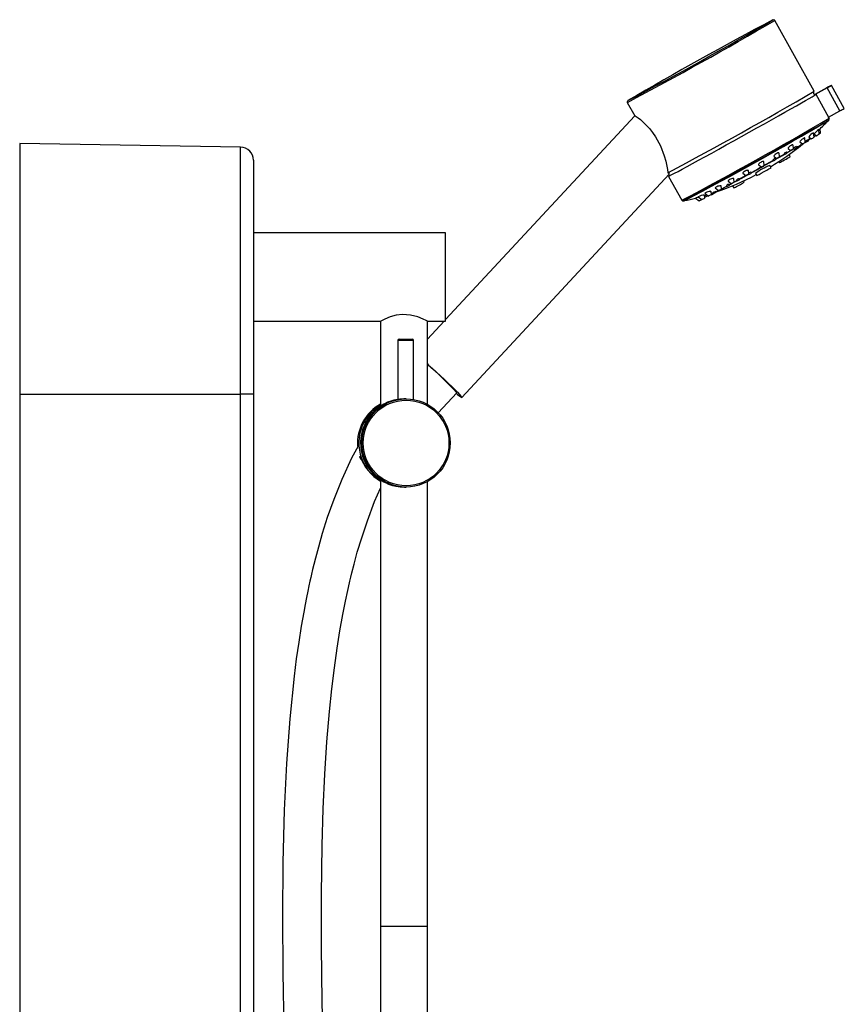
# Model space of a CAD drawing. Header units: millimetres. Extents: x 258.5 to 258.82, y 332.18 to 333.7.
# Tile 5 of 5: x 258.5 to 258.82, y 333.32 to 333.7. Entities that reach past the tile are written whole.
import ezdxf

# ---------------------------------------------------------------- set-up
doc = ezdxf.new("R2010")
doc.units = ezdxf.units.MM
doc.layers.add('SANINDUSA', color=3, linetype='Continuous')

msp = doc.modelspace()

# ---------------------------------------------------------------- linework, layer by layer
at = {"layer": 'SANINDUSA', "linetype": 'Continuous'}
for p, q in [((258.7898670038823, 333.6950621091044), (258.7898614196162, 333.6950661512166)), ((258.8057474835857, 333.6675606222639), (258.7905467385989, 333.6948705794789)), ((258.8105660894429, 333.6688325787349), (258.8059427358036, 333.6662568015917)), ((258.810738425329, 333.6688882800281), (258.8061150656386, 333.6663125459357)), ((258.8156733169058, 333.6600221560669), (258.810738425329, 333.6688882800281)), ((258.8173346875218, 333.6609669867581), (258.8123997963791, 333.6698330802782)), ((258.7339481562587, 333.6639461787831), (258.7339791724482, 333.663942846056)), ((258.8063908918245, 333.6663948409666), (258.8112954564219, 333.6575832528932)), ((258.7337859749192, 333.6632628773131), (258.733751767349, 333.663258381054)), ((258.733751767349, 333.663258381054), (258.7366292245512, 333.6580887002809)), ((258.7366451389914, 333.6581058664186), (258.6637899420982, 333.5796038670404)), ((258.8112954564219, 333.6575832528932), (258.8156733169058, 333.6600221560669)), ((258.8115231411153, 333.6571839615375), (258.811299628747, 333.6575855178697)), ((258.8077166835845, 333.6510487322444), (258.8075238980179, 333.6528104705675)), ((258.8082032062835, 333.6513880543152), (258.8080114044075, 333.6531407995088)), ((258.8023095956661, 333.6479181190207), (258.802127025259, 333.6495865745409)), ((258.8033027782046, 333.6483521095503), (258.8030741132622, 333.6487629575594)), ((258.803692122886, 333.6486236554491), (258.8034694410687, 333.6490236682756)), ((258.8036892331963, 333.6499704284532), (258.8046062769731, 333.6492528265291)), ((258.8057064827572, 333.6498652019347), (258.8055172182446, 333.6515948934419)), ((258.8056301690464, 333.6505626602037), (258.8060326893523, 333.6502476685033)), ((258.8057180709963, 333.6511393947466), (258.8066164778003, 333.6504363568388)), ((258.5848772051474, 333.6460149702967), (258.4997899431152, 333.64750017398)), ((258.4997899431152, 333.64750017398), (258.4997899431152, 333.5509292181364)), ((258.5848772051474, 333.5509292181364), (258.5848772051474, 333.6460149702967)), ((258.7956613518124, 333.6455071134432), (258.7966573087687, 333.6447277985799)), ((258.7977575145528, 333.6453401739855), (258.7975827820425, 333.646936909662)), ((258.7978485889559, 333.6455407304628), (258.7979851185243, 333.6452954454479)), ((258.7989757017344, 333.6458468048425), (258.7987598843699, 333.646234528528)), ((258.8002579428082, 333.6480503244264), (258.801209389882, 333.6473057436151)), ((258.8005750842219, 333.6470843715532), (258.8007035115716, 333.6468536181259)), ((258.8016940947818, 333.6474049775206), (258.8016242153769, 333.647530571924)), ((258.8022627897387, 333.6478895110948), (258.8023121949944, 333.6478007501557)), ((258.7902095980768, 333.6425168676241), (258.7912602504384, 333.6416946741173)), ((258.7910138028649, 333.6413564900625), (258.7908214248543, 333.64170207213)), ((258.7923604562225, 333.6423070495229), (258.7921946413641, 333.6438224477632)), ((258.7941949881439, 333.6434970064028), (258.7943422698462, 333.6432324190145)), ((258.7953328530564, 333.6437837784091), (258.7951277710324, 333.6441521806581)), ((258.7965317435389, 333.6424060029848), (258.7960734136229, 333.6432293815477)), ((258.5897899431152, 333.6410157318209), (258.5897899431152, 333.5509292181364)), ((258.7842734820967, 333.6392836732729), (258.7853860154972, 333.6384130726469)), ((258.7851485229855, 333.6384912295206), (258.7853223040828, 333.6381789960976)), ((258.7863128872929, 333.6387303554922), (258.7862307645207, 333.6388778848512)), ((258.7864862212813, 333.6390254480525), (258.7863297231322, 333.6404556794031)), ((258.7891077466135, 333.6381050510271), (258.7886291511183, 333.6389649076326)), ((258.7898632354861, 333.6410925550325), (258.7900232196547, 333.6408051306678)), ((258.7921555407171, 333.640553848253), (258.7923940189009, 333.6401254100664)), ((258.670071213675, 333.5496209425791), (258.7499394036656, 333.6356794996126)), ((258.7495976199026, 333.6347923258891), (258.7547281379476, 333.625571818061)), ((258.7749127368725, 333.6326130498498), (258.7747731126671, 333.6338890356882)), ((258.7770510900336, 333.6335987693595), (258.7768996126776, 333.6338709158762)), ((258.7782557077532, 333.6360293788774), (258.7794349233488, 333.6351066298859)), ((258.7805351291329, 333.6357190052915), (258.7803875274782, 333.637067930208)), ((258.7804761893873, 333.6356833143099), (258.780559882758, 333.6355329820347)), ((258.7815504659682, 333.6360843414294), (258.7813858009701, 333.6363801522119)), ((258.7831898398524, 333.6359225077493), (258.7836628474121, 333.6350727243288)), ((258.7675937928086, 333.6303305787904), (258.7689019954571, 333.6293068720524)), ((258.7700022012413, 333.629919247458), (258.769869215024, 333.6311345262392)), ((258.7700291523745, 333.6297640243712), (258.7699611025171, 333.6298862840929)), ((258.7719181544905, 333.6312737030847), (258.7721308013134, 333.6308916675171)), ((258.7725664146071, 333.6329757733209), (258.7738125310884, 333.6320006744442)), ((258.7731213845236, 333.6314430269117), (258.7729813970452, 333.6316945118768)), ((258.7743365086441, 333.6311865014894), (258.7748221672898, 333.6303140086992)), ((258.7758594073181, 333.6334086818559), (258.7760605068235, 333.6330474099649)), ((258.7787721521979, 333.6325337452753), (258.7785078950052, 333.6330085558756)), ((258.76001050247, 333.6264192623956), (258.7614134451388, 333.6253214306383)), ((258.7610913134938, 333.6269390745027), (258.7624837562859, 333.6258494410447)), ((258.76358396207, 333.6264618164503), (258.7634592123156, 333.627601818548)), ((258.7635076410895, 333.6271592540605), (258.7639101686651, 333.6268442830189)), ((258.7636780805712, 333.6282729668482), (258.7650379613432, 333.6272088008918)), ((258.7661381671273, 333.6278211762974), (258.766010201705, 333.6289906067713)), ((258.7660886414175, 333.6277910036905), (258.7661380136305, 333.6277022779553)), ((258.7667669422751, 333.6285337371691), (258.766994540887, 333.6281248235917)), ((258.7679851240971, 333.6286761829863), (258.7678600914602, 333.6289007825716)), ((258.7679532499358, 333.6287937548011), (258.7679736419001, 333.6287964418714)), ((258.7689674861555, 333.6293403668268), (258.7690385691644, 333.6292126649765)), ((258.7553011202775, 333.6253300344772), (258.7552823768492, 333.6253248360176)), ((258.7557313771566, 333.6254208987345), (258.7557132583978, 333.6254158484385)), ((258.6637899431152, 333.6130149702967), (258.5897899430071, 333.613014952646)), ((258.6637899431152, 333.5790149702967), (258.6637899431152, 333.6130149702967)), ((258.5897899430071, 333.57901497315), (258.6387899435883, 333.57901497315)), ((258.6387899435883, 333.57901497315), (258.6387899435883, 333.546468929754)), ((258.6632434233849, 333.57901497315), (258.6567899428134, 333.5720613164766)), ((258.6567899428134, 333.5469812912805), (258.6567899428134, 333.57901497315)), ((258.6567899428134, 333.57901497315), (258.6637899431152, 333.5790149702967)), ((258.6454191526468, 333.5715940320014), (258.6454191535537, 333.5488336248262)), ((258.6514191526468, 333.5715940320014), (258.6454196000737, 333.5715940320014)), ((258.6459195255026, 333.5720940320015), (258.6509191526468, 333.5720940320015)), ((258.6514191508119, 333.5488557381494), (258.6514191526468, 333.5715940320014)), ((258.4997899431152, 333.5509292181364), (258.5848772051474, 333.5509292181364)), ((258.4997899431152, 333.5509292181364), (258.4997899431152, 332.3109292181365)), ((258.5848772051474, 332.3109292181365), (258.5848772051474, 333.5509292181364)), ((258.5897899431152, 333.5509292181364), (258.5848772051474, 333.5509292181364)), ((258.5897899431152, 333.5509292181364), (258.5897899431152, 332.3109292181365)), ((258.6609970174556, 333.5437066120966), (258.66814499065, 333.5514085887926)), ((258.6483679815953, 333.5490940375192), (258.6480910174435, 333.5490940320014)), ((258.6485832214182, 333.5490940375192), (258.6484708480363, 333.5490940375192)), ((258.6380942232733, 333.5460466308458), (258.6380035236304, 333.545993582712)), ((258.6380035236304, 333.545993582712), (258.6380136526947, 333.5460030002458)), ((258.6381830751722, 333.5460986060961), (258.6380942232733, 333.5460466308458)), ((258.6380948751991, 333.5460454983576), (258.638096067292, 333.5460454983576)), ((258.6306760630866, 333.5269398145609), (258.631107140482, 333.525741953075)), ((258.6387899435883, 333.5176419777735), (258.6381258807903, 333.5180893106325)), ((258.6387899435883, 333.5177131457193), (258.6387899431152, 333.3460149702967)), ((258.6567899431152, 333.3460149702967), (258.6567899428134, 333.5172068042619)), ((258.6479519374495, 333.5150940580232), (258.648086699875, 333.5150940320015)), ((258.6480910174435, 333.5150940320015), (258.6485832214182, 333.5150940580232)), ((258.6387899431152, 333.3460149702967), (258.6387899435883, 333.1130149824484)), ((258.6387899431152, 333.3460149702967), (258.6567899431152, 333.3460149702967)), ((258.6387899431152, 333.3460149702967), (258.6567899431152, 333.3460149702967)), ((258.6567899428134, 333.1130149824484), (258.6567899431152, 333.3460149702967))]:
    msp.add_line(p, q, dxfattribs=at)
at = {"layer": 'SANINDUSA', "linetype": 'Continuous', "flags": 128}
for points in [[(258.8107384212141, 333.6688882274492), (258.8113998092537, 333.669258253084), (258.8119473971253, 333.6695677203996), (258.8122977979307, 333.6697694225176), (258.8123976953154, 333.6698328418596), (258.8122318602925, 333.669748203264), (258.811825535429, 333.6695283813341), (258.8112405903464, 333.6692068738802), (258.8105660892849, 333.668832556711)], [(258.7495976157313, 333.6347923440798), (258.7495974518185, 333.6347917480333), (258.7497435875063, 333.634838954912), (258.7501974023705, 333.6350577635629), (258.7509539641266, 333.6354458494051), (258.7520050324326, 333.6359988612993), (258.7533391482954, 333.6367108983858), (258.7549417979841, 333.6375741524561), (258.756795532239, 333.6385792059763), (258.7588801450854, 333.6397150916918), (258.7611729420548, 333.6409695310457), (258.7636489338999, 333.6423287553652), (258.7662811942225, 333.6437779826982), (258.769041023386, 333.645301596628), (258.7718983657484, 333.6468827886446), (258.7748221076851, 333.6485043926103), (258.7777804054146, 333.6501487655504), (258.7807410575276, 333.6517980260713), (258.7836717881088, 333.6534341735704), (258.7865407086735, 333.6550393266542), (258.7893165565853, 333.6565961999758), (258.7919690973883, 333.6580877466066), (258.794469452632, 333.6594976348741), (258.7967903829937, 333.66081048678), (258.7989066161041, 333.6620122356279), (258.8007950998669, 333.6630895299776), (258.8024352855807, 333.6640308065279), (258.8038092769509, 333.6648256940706), (258.804902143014, 333.6654657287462), (258.8057019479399, 333.665943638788), (258.8062000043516, 333.6662545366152), (258.8063908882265, 333.666394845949)], [(258.8061150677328, 333.6663125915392), (258.8061172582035, 333.6663187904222), (258.8061126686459, 333.6663212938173), (258.806111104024, 333.6663212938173)], [(258.7366576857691, 333.6580941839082), (258.7368082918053, 333.6580665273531), (258.7372383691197, 333.6578180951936), (258.7379337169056, 333.6573357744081), (258.7388239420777, 333.6566418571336), (258.7399126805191, 333.655694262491), (258.7410734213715, 333.6545584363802), (258.7423215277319, 333.6531691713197), (258.7434801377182, 333.6516878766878), (258.7446091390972, 333.6500168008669), (258.7464956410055, 333.6464969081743), (258.7479747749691, 333.6426526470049), (258.7485577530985, 333.6406442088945), (258.7489975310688, 333.6387748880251), (258.7492520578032, 333.6374294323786), (258.7494150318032, 333.6363148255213), (258.749433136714, 333.636157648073)], [(258.8021143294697, 333.6495852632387), (258.802091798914, 333.6496268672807), (258.8019552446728, 333.6495920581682), (258.8017376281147, 333.6494745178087), (258.801465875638, 333.6492916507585), (258.8011655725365, 333.6490614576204), (258.8008631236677, 333.6488037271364), (258.8005891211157, 333.6485431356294), (258.8003780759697, 333.6483102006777), (258.8002618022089, 333.6481374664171), (258.8002583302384, 333.6480508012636)], [(258.8030671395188, 333.6487590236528), (258.8030652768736, 333.6487616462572), (258.8030139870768, 333.6487262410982), (258.8029215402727, 333.648654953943), (258.8027972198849, 333.6485549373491), (258.8026531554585, 333.6484359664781), (258.8025045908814, 333.6483103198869), (258.8023691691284, 333.6481931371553), (258.8022875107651, 333.6481199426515)], [(258.7979179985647, 333.6454160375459), (258.7966189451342, 333.6446774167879), (258.7952628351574, 333.6439095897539)], [(258.7975719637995, 333.6469358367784), (258.7975375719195, 333.6469923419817), (258.7973830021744, 333.6469738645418), (258.797143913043, 333.6468720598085), (258.7968532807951, 333.6467044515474), (258.7965415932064, 333.6464910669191), (258.7962363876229, 333.6462512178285), (258.7959660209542, 333.6460062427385), (258.7957615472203, 333.6457818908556), (258.7956530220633, 333.6456071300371), (258.7956601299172, 333.6455081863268), (258.7956620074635, 333.6455079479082)], [(258.7989313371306, 333.6459264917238), (258.7997673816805, 333.6464077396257), (258.8006621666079, 333.646927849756)], [(258.8016347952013, 333.6475114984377), (258.8017516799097, 333.6475880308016), (258.8018114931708, 333.6476338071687)], [(258.7908147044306, 333.641698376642), (258.7907985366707, 333.6417147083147), (258.7907198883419, 333.6417026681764), (258.7905983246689, 333.6416554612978), (258.7904496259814, 333.6415798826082), (258.7902909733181, 333.6414852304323), (258.7901386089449, 333.6413813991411), (258.790007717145, 333.6412789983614), (258.7899123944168, 333.6411883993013), (258.789864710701, 333.6411204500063), (258.78986970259, 333.6410961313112)], [(258.7921854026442, 333.6438214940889), (258.7921426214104, 333.6438886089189), (258.7919745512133, 333.6438852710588), (258.7917158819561, 333.6438000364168), (258.7914046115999, 333.6436487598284), (258.7910776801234, 333.6434525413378), (258.790765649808, 333.6432314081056), (258.7904957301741, 333.6430050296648), (258.7902955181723, 333.6427946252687), (258.7901922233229, 333.6426246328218), (258.7902060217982, 333.642519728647), (258.7902112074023, 333.642518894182)], [(258.7942756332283, 333.6433521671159), (258.7928719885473, 333.6425614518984), (258.7909454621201, 333.6414792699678)], [(258.7951209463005, 333.6441484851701), (258.795106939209, 333.6441621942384), (258.7950331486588, 333.6441444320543), (258.794918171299, 333.6440906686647), (258.7947763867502, 333.6440082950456), (258.7946231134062, 333.6439064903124), (258.7944736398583, 333.6437957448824), (258.7943433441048, 333.643686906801), (258.7942472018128, 333.6435922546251), (258.7941979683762, 333.643523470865), (258.7942013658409, 333.6435005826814)], [(258.7852551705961, 333.6382996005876), (258.7839753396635, 333.6375875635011), (258.781688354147, 333.6363178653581), (258.7814836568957, 333.6362043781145)], [(258.7863196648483, 333.6404546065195), (258.7862793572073, 333.6405246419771), (258.7861082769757, 333.6405365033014), (258.7858376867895, 333.6404706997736), (258.785507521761, 333.6403388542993), (258.7851617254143, 333.6401614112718), (258.7848366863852, 333.6399597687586), (258.7845605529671, 333.6397530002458), (258.7843580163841, 333.639559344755), (258.784252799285, 333.639398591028), (258.7842643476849, 333.639291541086), (258.7842770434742, 333.6392882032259)], [(258.7851867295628, 333.638569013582), (258.7851546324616, 333.6385303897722), (258.7851518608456, 333.6384930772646)], [(258.7899565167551, 333.6409249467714), (258.7885551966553, 333.6401408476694), (258.7862779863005, 333.6388694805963), (258.7862455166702, 333.638851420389)], [(258.7499141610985, 333.635702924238), (258.7499513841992, 333.6357546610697), (258.7498586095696, 333.6360988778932), (258.7497694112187, 333.6361760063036), (258.7496146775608, 333.636213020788), (258.7495390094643, 333.6362015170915), (258.7494440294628, 333.6361636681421), (258.749433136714, 333.636157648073)], [(258.7747612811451, 333.633887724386), (258.774731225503, 333.6339436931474), (258.7745676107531, 333.6339643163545), (258.7742917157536, 333.6339246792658), (258.7739362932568, 333.6338275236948), (258.7735511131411, 333.6336866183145), (258.7731876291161, 333.6335225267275), (258.7728850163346, 333.6333553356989), (258.7726682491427, 333.6332012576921), (258.7725543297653, 333.6330734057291), (258.7725565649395, 333.6329843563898), (258.77256991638, 333.6329802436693)], [(258.7768926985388, 333.6338671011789), (258.7768859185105, 333.633880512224), (258.7768141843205, 333.6338815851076), (258.7766911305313, 333.6338545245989), (258.7765310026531, 333.6338021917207), (258.7763541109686, 333.6337311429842), (258.7761823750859, 333.6336505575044), (258.7760348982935, 333.6335699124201), (258.7759261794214, 333.6334975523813), (258.7758665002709, 333.6334405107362), (258.7758632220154, 333.6334108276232)], [(258.7804919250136, 333.6356550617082), (258.7794578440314, 333.635083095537), (258.7773236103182, 333.6339052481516), (258.7769844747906, 333.6337184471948)], [(258.7803768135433, 333.6370667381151), (258.7803401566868, 333.6371326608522), (258.7801701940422, 333.6371522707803), (258.779893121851, 333.6371020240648), (258.7795469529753, 333.6369884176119), (258.7791806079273, 333.636829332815), (258.7788381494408, 333.6366466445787), (258.7785516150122, 333.636459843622), (258.7783443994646, 333.6362856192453), (258.7782364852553, 333.6361397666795), (258.778244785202, 333.6360389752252), (258.7782596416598, 333.6360343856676)], [(258.7698560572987, 333.6311330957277), (258.7698341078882, 333.6311753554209), (258.7696801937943, 333.6311903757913), (258.769411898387, 333.631154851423), (258.7690555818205, 333.6310699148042), (258.7686572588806, 333.630945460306), (258.768272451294, 333.6307992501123), (258.7679490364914, 333.6306510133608), (258.7677174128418, 333.6305170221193), (258.7675938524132, 333.630408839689), (258.7675877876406, 333.6303356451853), (258.7675960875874, 333.630333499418)], [(258.7699895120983, 333.6298352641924), (258.7708693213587, 333.6303082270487), (258.7720881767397, 333.6309682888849)], [(258.7730839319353, 333.6315103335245), (258.7739521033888, 333.631984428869), (258.7758144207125, 333.6330050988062), (258.7760209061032, 333.6331185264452)], [(258.7659955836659, 333.6289889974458), (258.7659828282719, 333.6290161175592), (258.7658410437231, 333.6290200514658), (258.7655851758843, 333.6289820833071), (258.7652361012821, 333.6289035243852), (258.7648332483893, 333.6287918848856), (258.7644310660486, 333.628661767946), (258.7640843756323, 333.6285313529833), (258.7638322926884, 333.6284166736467), (258.7636942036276, 333.6283286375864), (258.7636769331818, 333.6282738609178), (258.7636785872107, 333.6282735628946)], [(258.7668324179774, 333.6284160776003), (258.7668113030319, 333.6284092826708), (258.7666535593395, 333.6283581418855), (258.7664713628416, 333.6282991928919), (258.7662854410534, 333.6282389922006), (258.7661189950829, 333.6281851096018), (258.7660990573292, 333.6281786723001)], [(258.7688907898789, 333.6293156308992), (258.7684709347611, 333.6290951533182), (258.7679113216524, 333.6288088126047)], [(258.6567899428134, 333.57901497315), (258.6563547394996, 333.5792412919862), (258.6551273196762, 333.5798335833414), (258.6531101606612, 333.5806427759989), (258.6502684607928, 333.5813813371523), (258.6472513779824, 333.581582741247), (258.6447006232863, 333.5812655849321), (258.6424062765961, 333.5806206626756), (258.6403571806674, 333.5797901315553), (258.6390547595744, 333.5791536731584), (258.6388846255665, 333.5790646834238)], [(258.6567899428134, 333.5625375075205), (258.6572693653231, 333.5621103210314), (258.6587438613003, 333.5607821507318), (258.6602806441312, 333.5593775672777), (258.6618355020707, 333.5579368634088), (258.6633637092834, 333.5565015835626), (258.6648212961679, 333.5551129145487), (258.6661663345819, 333.5538109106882), (258.6673601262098, 333.5526330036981), (258.6683683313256, 333.5516130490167), (258.669161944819, 333.5507804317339), (258.6697181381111, 333.5501590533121), (258.6700209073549, 333.5497667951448), (258.6700615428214, 333.5496149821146)], [(258.6300900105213, 333.5309012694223), (258.6276106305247, 333.526286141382), (258.6237834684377, 333.518048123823), (258.6207036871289, 333.5103730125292), (258.6182428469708, 333.5034035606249), (258.6163010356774, 333.4972547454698), (258.614797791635, 333.4920188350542), (258.6136696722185, 333.487768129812), (258.6130401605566, 333.4852602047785), (258.6125789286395, 333.4833549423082), (258.6121546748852, 333.4815483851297), (258.6118803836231, 333.4803513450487), (258.6115473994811, 333.4788659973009), (258.6111593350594, 333.4770882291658), (258.610720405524, 333.4750132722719), (258.6102353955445, 333.4726357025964), (258.6097096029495, 333.4699494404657), (258.6091487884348, 333.4669479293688), (258.6082118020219, 333.4615774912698), (258.607235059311, 333.4554171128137), (258.6063122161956, 333.4489401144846), (258.6054686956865, 333.4423068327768), (258.6037724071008, 333.4258995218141), (258.602499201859, 333.4086602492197), (258.6016236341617, 333.3906369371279), (258.6010907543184, 333.3705212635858), (258.6009329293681, 333.349658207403), (258.6010990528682, 333.3281620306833), (258.6015245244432, 333.3063384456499)], [(258.6381258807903, 333.5180893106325), (258.6380035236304, 333.5181945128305), (258.6380532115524, 333.5181666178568)], [(258.6168341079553, 333.2947962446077), (258.6162925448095, 333.3169526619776), (258.6159838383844, 333.3381146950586), (258.6159509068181, 333.3581715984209), (258.6162193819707, 333.377043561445), (258.6166552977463, 333.391173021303), (258.6172861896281, 333.4045005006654), (258.6181050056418, 333.417016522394), (258.6191009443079, 333.4287199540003), (258.6199986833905, 333.4373493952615), (258.6209891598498, 333.4454868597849), (258.6220517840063, 333.4530624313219), (258.6231050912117, 333.459688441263), (258.624237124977, 333.4660491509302), (258.6252551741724, 333.4712278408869), (258.6261178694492, 333.4752822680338), (258.6267911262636, 333.4782614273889), (258.6269266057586, 333.4788429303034), (258.6270522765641, 333.4793771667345), (258.6272923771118, 333.4803844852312), (258.6277113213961, 333.48210121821), (258.6285685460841, 333.4854626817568), (258.629805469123, 333.4899906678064), (258.6314798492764, 333.495594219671), (258.6336680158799, 333.5021512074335), (258.6364668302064, 333.5095031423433), (258.6387899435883, 333.5147389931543)]]:
    msp.add_lwpolyline(points, dxfattribs=at)
at = {"layer": 'SANINDUSA', "linetype": 'Continuous'}
for centre, radius in [((258.6485813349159, 333.5320928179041), 0.01699912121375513), ((258.6485901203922, 333.5320924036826), 0.01649884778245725)]:
    msp.add_circle(centre, radius, dxfattribs=at)
for centre, radius, start, end in [((258.0434721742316, 334.9696878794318), 1.47759246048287, 297.8519326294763, 300.3713612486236), ((259.4661734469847, 332.4141454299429), 1.448501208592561, 117.8335610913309, 120.3649123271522), ((258.0507189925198, 334.9567724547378), 1.462276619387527, 297.8564421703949, 300.3630587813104), ((258.790129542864, 333.6946793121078), 0.0004473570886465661, 25.94266695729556, 90.0640975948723), ((257.9938833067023, 335.0572670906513), 1.609474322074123, 297.9978794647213, 300.2934000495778), ((258.8060641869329, 333.666977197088), 0.0006571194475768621, 160.6340810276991, 270.4905477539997), ((258.8060680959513, 333.6669736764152), 0.000662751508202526, 274.064182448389, 299.1467865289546), ((258.7341537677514, 333.6635138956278), 0.0004660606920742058, 141.1173552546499, 212.0356835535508), ((258.790811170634, 333.705671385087), 0.05198055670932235, 298.5742332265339, 300.6810458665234), ((258.0835549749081, 334.8982374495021), 1.438802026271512, 297.8060832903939, 300.3947260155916), ((258.0677911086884, 334.9261313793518), 1.471310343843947, 297.8577088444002, 300.3604806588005), ((258.7331523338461, 333.7311609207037), 0.1081250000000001, 316.1570944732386, 316.390457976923), ((258.8111755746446, 333.6569397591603), 0.0004148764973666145, 336.782581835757, 35.88582154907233), ((258.0511994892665, 334.9561726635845), 1.505744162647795, 297.8978172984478, 300.310911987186), ((258.1091625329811, 334.8522341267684), 1.386777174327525, 297.7925665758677, 300.4080953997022), ((258.8128550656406, 333.6452626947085), 0.009245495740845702, 125.288133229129, 140.4366707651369), ((258.7331523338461, 333.7311609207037), 0.1081250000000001, 313.4682805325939, 316.1138727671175), ((258.7331523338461, 333.7311609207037), 0.1081250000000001, 310.3113784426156, 311.0424533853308), ((258.780624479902, 333.6912698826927), 0.04815241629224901, 298.4044881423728, 299.6056485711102), ((258.807052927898, 333.6480353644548), 0.003878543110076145, 113.4274041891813, 149.8724115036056), ((258.7930085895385, 333.6713836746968), 0.02498564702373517, 297.6567861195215, 300.5444928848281), ((258.7331523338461, 333.7311609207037), 0.108125, 312.0657133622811, 312.2117861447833), ((258.799480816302, 333.6628773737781), 0.01422798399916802, 297.4188826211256, 299.6500197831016), ((258.7948252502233, 333.6729152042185), 0.02538373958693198, 297.6790902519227, 300.5215292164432), ((258.8003248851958, 333.6646541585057), 0.01542910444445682, 298.5982869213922, 300.704780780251), ((258.5847899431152, 333.6410157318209), 0.005000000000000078, 0, 88.99999999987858), ((258.7331523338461, 333.7311609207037), 0.1081250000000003, 301.0270524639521, 309.0024112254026), ((258.8833761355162, 333.4918086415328), 0.1757191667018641, 119.0889912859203, 120.0844086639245), ((258.7851924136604, 333.6666201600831), 0.02471270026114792, 297.6408356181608, 300.56044338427), ((258.799215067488, 333.6446951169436), 0.001603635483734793, 106.7498171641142, 148.0356336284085), ((258.7875542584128, 333.6651976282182), 0.02247001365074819, 297.6592503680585, 300.5504570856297), ((258.6702835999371, 333.8709331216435), 0.2591282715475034, 299.758948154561, 300.2010874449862), ((258.8018548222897, 333.646161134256), 0.001575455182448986, 123.3098743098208, 143.9915390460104), ((258.7903572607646, 333.6666080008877), 0.02229982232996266, 297.6430256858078, 300.5561536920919), ((258.7896333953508, 333.6693976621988), 0.02494106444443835, 297.6542046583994, 300.5470743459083), ((258.7331523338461, 333.7311609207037), 0.1081250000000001, 309.3049104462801, 309.4120648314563), ((258.7961259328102, 333.6586807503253), 0.01242538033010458, 297.4047562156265, 299.6260430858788), ((258.7919508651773, 333.6675777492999), 0.02232686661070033, 297.6503630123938, 300.5600770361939), ((258.796821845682, 333.6601978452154), 0.01345971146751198, 298.6822871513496, 300.6926632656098), ((258.7796852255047, 333.6605447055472), 0.0222828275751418, 297.6419145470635, 300.5572648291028), ((258.0038652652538, 335.0445285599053), 1.608800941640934, 299.2914708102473, 299.4275419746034), ((258.77988084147, 333.6634337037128), 0.02453723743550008, 297.6300494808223, 300.5705699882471), ((258.7838711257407, 333.6632069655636), 0.02255281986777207, 297.6645592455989, 300.5451482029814), ((257.7435299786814, 335.5090873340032), 2.141331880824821, 298.995268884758, 299.110710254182), ((258.796438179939, 333.6185558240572), 0.02184843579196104, 111.0042891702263, 127.3332397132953), ((258.7748930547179, 333.6580825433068), 0.02247041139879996, 297.6540858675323, 300.5450935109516), ((258.773761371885, 333.6605924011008), 0.0250410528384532, 297.6599814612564, 300.5412975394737), ((257.7524248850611, 335.4932528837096), 2.123170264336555, 299.1394719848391, 299.2541903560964), ((258.7493960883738, 333.6353810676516), 0.0005483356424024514, 339.1578891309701, 40.73984278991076), ((258.7331523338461, 333.7311609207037), 0.1081250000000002, 288.7886287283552, 297.7240228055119), ((258.7657757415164, 333.6526910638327), 0.02217316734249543, 297.6350869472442, 300.5648249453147), ((257.925220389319, 335.1808113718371), 1.766129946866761, 298.8353352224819, 298.9653135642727), ((258.7678228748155, 333.6572633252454), 0.02501516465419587, 297.6584902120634, 300.5427887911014), ((258.7814430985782, 333.634959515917), 0.001418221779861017, 92.59984544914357, 131.5660625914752), ((258.77009045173, 333.6555084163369), 0.02255275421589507, 297.6597474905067, 300.5401644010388), ((258.7572117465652, 333.6516043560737), 0.02517617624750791, 297.6673706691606, 300.5332488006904), ((258.758633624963, 333.6490725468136), 0.02242044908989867, 297.6508639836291, 300.5483153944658), ((258.5507033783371, 334.0378465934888), 0.4631474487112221, 298.2557469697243, 298.5507873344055), ((258.7729420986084, 333.6302308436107), 0.001460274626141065, 88.72516197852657, 134.2990723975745), ((258.7617636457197, 333.6506836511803), 0.02234276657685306, 297.6458258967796, 300.5533534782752), ((258.2422874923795, 334.6038617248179), 1.107735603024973, 298.6296373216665, 298.8028316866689), ((258.762440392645, 333.6537266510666), 0.02452228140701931, 297.6291525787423, 300.5714668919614), ((258.7331523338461, 333.7311609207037), 0.1081249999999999, 282.0868207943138, 284.4021711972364), ((258.8142145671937, 333.428504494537), 0.2052088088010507, 104.9424095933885, 105.3142361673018), ((258.763904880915, 333.6214297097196), 0.006187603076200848, 94.27591292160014, 117.0246146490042), ((258.7510568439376, 333.6476738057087), 0.02463487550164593, 297.6358779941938, 300.5647414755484), ((258.7331523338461, 333.7311609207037), 0.1081250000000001, 286.2913621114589, 286.8276708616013), ((258.7465515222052, 333.6594123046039), 0.03690524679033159, 298.0574775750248, 299.7147199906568), ((258.7533020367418, 333.6495883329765), 0.02527006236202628, 297.672695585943, 300.5279238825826), ((258.7525127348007, 333.6533906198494), 0.02907817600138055, 297.9417646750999, 299.821454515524), ((258.7685068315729, 333.6251358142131), 0.003817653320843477, 99.85392697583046, 117.0254449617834), ((258.7568119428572, 333.6475852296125), 0.02196341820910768, 297.6207112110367, 300.5784681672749), ((258.7600500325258, 333.6459162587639), 0.01886458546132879, 294.8361935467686, 298.2811149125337), ((258.7551586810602, 333.6257747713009), 0.0004661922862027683, 205.184131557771, 286.8089530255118), ((258.7331523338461, 333.7311609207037), 0.1081250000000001, 281.8102355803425, 282.0435990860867), ((258.7464253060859, 333.6536093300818), 0.03201329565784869, 297.9165369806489, 300.0075495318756), ((258.6459191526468, 333.5715940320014), 0.0005000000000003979, 90, 180), ((258.6509191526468, 333.5715940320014), 0.0005000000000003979, 0, 90), ((258.5854298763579, 333.4771102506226), 0.1111846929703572, 41.9315765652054, 50.07266484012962), ((258.6752266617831, 333.5588112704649), 0.01054751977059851, 226.2945092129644, 240.6791438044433), ((258.6468764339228, 333.5320944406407), 0.01700046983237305, 118.4025107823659, 184.0733254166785), ((258.6480888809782, 333.532094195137), 0.01700013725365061, 99.03521706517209, 269.9926488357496), ((258.6480929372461, 333.5320940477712), 0.01699998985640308, 90.00647041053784, 269.9935295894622), ((258.6473672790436, 333.532095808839), 0.01699862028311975, 120.3041458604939, 150.004131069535), ((258.6473719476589, 333.5320955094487), 0.01699907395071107, 120.3214798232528, 150.0038485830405), ((258.6488360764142, 333.5271727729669), 0.02192317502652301, 90.95463911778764, 98.87234109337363), ((258.6473694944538, 333.5320941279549), 0.01700137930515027, 150.0029576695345, 239.6926406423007), ((258.6473737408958, 333.5320941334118), 0.01700131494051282, 150.0028536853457, 239.6759361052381), ((258.6478304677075, 333.5328954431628), 0.01795958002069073, 198.7498382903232, 239.7760144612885)]:
    msp.add_arc(centre, radius, start, end, dxfattribs=at)
for centre, major_axis, ratio, start_param, end_param in [((258.7944628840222, 333.6412656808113), (0.00206886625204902, 0.001140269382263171), 0.009696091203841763, 3.141633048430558, 5.502045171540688), ((258.7944628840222, 333.6412656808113), (0.00206886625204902, 0.001140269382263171), 0.009696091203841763, 5.502045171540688, 6.283225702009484), ((258.7863852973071, 333.6365888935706), (0.002722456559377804, 0.001516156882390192), 0.005572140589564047, 3.169720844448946, 6.283184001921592), ((258.7767971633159, 333.6314238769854), (0.001974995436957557, 0.001109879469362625), 0.01054240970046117, 3.141549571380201, 6.283142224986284)]:
    msp.add_ellipse(centre, major_axis=major_axis, ratio=ratio, start_param=start_param, end_param=end_param, dxfattribs=at)

doc.saveas('drawing.dxf')
